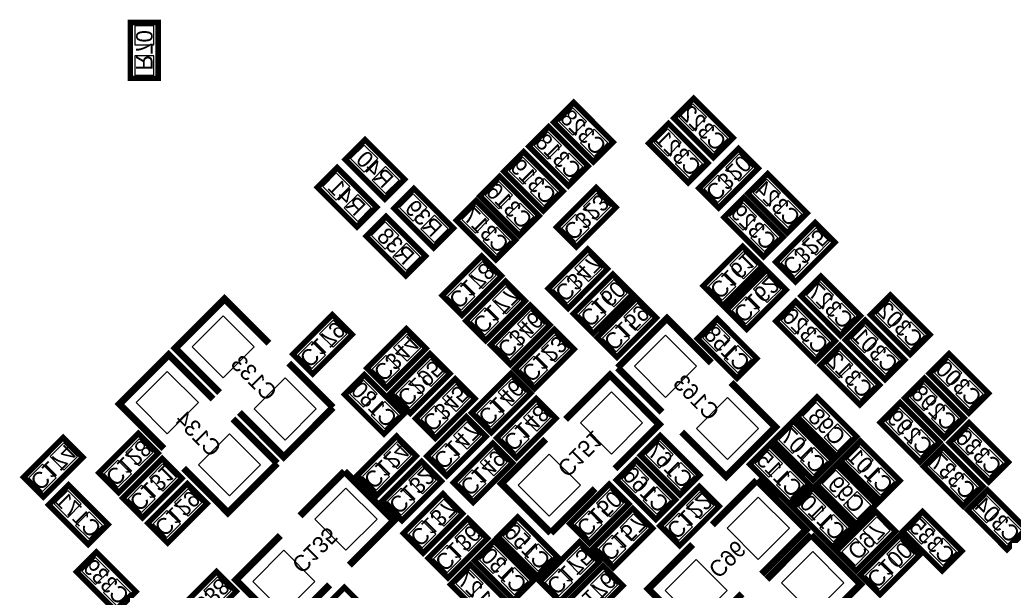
# Model space of a CAD drawing. Extents: x -0.1 to 52.1, y -0.1 to 72.1.
# Tile 4 of 6: x 15.4 to 33.3, y 28.8 to 39.2. Entities that reach past the tile are written whole.
import ezdxf
from ezdxf.enums import TextEntityAlignment as Align

# ---------------------------------------------------------------- set-up
doc = ezdxf.new("R2010")
doc.units = 0
for name, color, linetype in [('PG_SILKSCREEN_BOTTOM', 150, 'CONTINUOUS'), ('PIN_BOTTOM', 202, 'CONTINUOUS'), ('RD_SILKSCREEN_BOTTOM', 1, 'CONTINUOUS')]:
    doc.layers.add(name, color=color, linetype=linetype)

msp = doc.modelspace()

# ---------------------------------------------------------------- linework, layer by layer
at = {"layer": 'PG_SILKSCREEN_BOTTOM'}
for points, const_width in [([(17.370831, 38.1508), (17.370831, 39.1668), (17.878831, 39.1668), (17.878831, 38.1508), (17.370831, 38.1508)], 0.1016), ([(27.982951, 36.708944), (27.264538, 37.427357), (27.623745, 37.786564), (28.342158, 37.06815), (27.982951, 36.708944)], 0.1016), ([(25.798551, 36.632744), (25.080138, 37.351157), (25.439345, 37.710364), (26.157758, 36.99195), (25.798551, 36.632744)], 0.1016), ([(25.344653, 36.194594), (24.62624, 36.913007), (24.985447, 37.272214), (25.70386, 36.5538), (25.344653, 36.194594)], 0.1016), ([(27.525751, 36.251744), (26.807338, 36.970157), (27.166545, 37.329364), (27.884958, 36.61095), (27.525751, 36.251744)], 0.1016), ([(22.002267, 35.956088), (21.283854, 36.674501), (21.643061, 37.033708), (22.361474, 36.315294), (22.002267, 35.956088)], 0.1016), ([(27.721738, 36.15375), (28.440151, 36.872164), (28.799358, 36.512957), (28.080945, 35.794544), (27.721738, 36.15375)], 0.1016), ([(24.887453, 35.737394), (24.16904, 36.455807), (24.528247, 36.815014), (25.24666, 36.0966), (24.887453, 35.737394)], 0.1016), ([(21.494267, 35.448088), (20.775854, 36.166501), (21.135061, 36.525708), (21.853474, 35.807294), (21.494267, 35.448088)], 0.1016), ([(24.452859, 35.290862), (23.734446, 36.009275), (24.093653, 36.368482), (24.812066, 35.650068), (24.452859, 35.290862)], 0.1016), ([(28.969945, 36.414964), (29.688358, 35.69655), (29.329151, 35.337344), (28.610738, 36.055757), (28.969945, 36.414964)], 0.1016), ([(22.891267, 35.067088), (22.172854, 35.785501), (22.532061, 36.144708), (23.250474, 35.426294), (22.891267, 35.067088)], 0.1016), ([(26.208558, 35.801757), (25.490145, 35.083344), (25.130938, 35.44255), (25.849351, 36.160964), (26.208558, 35.801757)], 0.1016), ([(28.538145, 35.983164), (29.256558, 35.26475), (28.897351, 34.905544), (28.178938, 35.623957), (28.538145, 35.983164)], 0.1016), ([(24.024615, 34.849664), (23.306202, 35.568077), (23.665409, 35.927284), (24.383822, 35.20887), (24.024615, 34.849664)], 0.1016), ([(22.383267, 34.559088), (21.664854, 35.277501), (22.024061, 35.636708), (22.742474, 34.918294), (22.383267, 34.559088)], 0.1016), ([(29.118738, 34.80755), (29.837151, 35.525964), (30.196358, 35.166757), (29.477945, 34.448344), (29.118738, 34.80755)], 0.1016), ([(27.797938, 34.37575), (28.516351, 35.094164), (28.875558, 34.734957), (28.157145, 34.016544), (27.797938, 34.37575)], 0.1016), ([(24.125758, 34.557157), (23.407345, 33.838744), (23.048138, 34.19795), (23.766551, 34.916364), (24.125758, 34.557157)], 0.1016), ([(24.978538, 34.32495), (25.696951, 35.043364), (26.056158, 34.684157), (25.337745, 33.965744), (24.978538, 34.32495)], 0.1016), ([(26.513358, 34.226957), (25.794945, 33.508544), (25.435738, 33.86775), (26.154151, 34.586164), (26.513358, 34.226957)], 0.1016), ([(28.229738, 33.94395), (28.948151, 34.662364), (29.307358, 34.303157), (28.588945, 33.584744), (28.229738, 33.94395)], 0.1016), ([(29.938701, 34.548318), (30.657114, 33.829904), (30.297907, 33.470698), (29.579494, 34.189111), (29.938701, 34.548318)], 0.1016), ([(24.557558, 34.099957), (23.839145, 33.381544), (23.479938, 33.74075), (24.198351, 34.459164), (24.557558, 34.099957)], 0.1016), ([(31.205145, 34.205164), (31.923558, 33.48675), (31.564351, 33.127544), (30.845938, 33.845957), (31.205145, 34.205164)], 0.1016), ([(19.893966, 33.329778), (19.085738, 34.138006), (18.187695, 33.239964), (18.995923, 32.431736)], 0.127), ([(25.007646, 33.662569), (24.289233, 32.944156), (23.930026, 33.303362), (24.648439, 34.021776), (25.007646, 33.662569)], 0.1016), ([(26.945158, 33.795157), (26.226745, 33.076744), (25.867538, 33.43595), (26.585951, 34.154364), (26.945158, 33.795157)], 0.1016), ([(29.481501, 34.091118), (30.199914, 33.372704), (29.840707, 33.013498), (29.122294, 33.731911), (29.481501, 34.091118)], 0.1016), ([(20.330338, 33.13115), (21.048751, 33.849564), (21.407958, 33.490357), (20.689545, 32.771944), (20.330338, 33.13115)], 0.1016), ([(27.945766, 32.974178), (27.137538, 33.782406), (26.239495, 32.884364)], 0.127), ([(28.055545, 33.773364), (28.773958, 33.05495), (28.414751, 32.695744), (27.696338, 33.414157), (28.055545, 33.773364)], 0.1016), ([(30.747945, 33.747964), (31.466358, 33.02955), (31.107151, 32.670344), (30.388738, 33.388757), (30.747945, 33.747964)], 0.1016), ([(22.754158, 33.236357), (22.035745, 32.517944), (21.676538, 32.87715), (22.394951, 33.595564), (22.754158, 33.236357)], 0.1016), ([(25.447066, 33.223149), (24.728653, 32.504736), (24.369446, 32.863942), (25.087859, 33.582356), (25.447066, 33.223149)], 0.1016), ([(30.290745, 33.290764), (31.009158, 32.57235), (30.649951, 32.213144), (29.931538, 32.931557), (30.290745, 33.290764)], 0.1016), ([(18.877966, 32.313778), (18.069738, 33.122006), (17.171695, 32.223964), (17.979923, 31.415736)], 0.127), ([(23.185958, 32.779157), (22.467545, 32.060744), (22.108338, 32.41995), (22.826751, 33.138364), (23.185958, 32.779157)], 0.1016), ([(32.631151, 32.060744), (31.912738, 32.779157), (32.271945, 33.138364), (32.990358, 32.41995), (32.631151, 32.060744)], 0.1016), ([(21.061401, 32.162344), (20.253173, 32.970572)], 0.127), ([(21.629345, 32.757364), (22.347758, 32.03895), (21.988551, 31.679744), (21.270138, 32.398157), (21.629345, 32.757364)], 0.1016), ([(23.581538, 32.06435), (24.299951, 32.782764), (24.659158, 32.423557), (23.940745, 31.705144), (23.581538, 32.06435)], 0.1016), ([(26.191185, 31.046674), (26.999413, 31.854902), (26.10137, 32.752944), (25.293142, 31.944716)], 0.127), ([(26.239495, 32.884364), (27.047723, 32.076136)], 0.127), ([(23.643158, 32.321957), (22.924745, 31.603544), (22.565538, 31.96275), (23.283951, 32.681164), (23.643158, 32.321957)], 0.1016), ([(27.40693, 31.716929), (28.215158, 30.908701), (29.113201, 31.806744), (28.304973, 32.614972)], 0.127), ([(32.186651, 31.616244), (31.468238, 32.334657), (31.827445, 32.693864), (32.545858, 31.97545), (32.186651, 31.616244)], 0.1016), ([(24.038738, 31.60715), (24.757151, 32.325564), (25.116358, 31.966357), (24.397945, 31.247944), (24.038738, 31.60715)], 0.1016), ([(30.230851, 31.273344), (29.512438, 31.991757), (29.871645, 32.350964), (30.590058, 31.63255), (30.230851, 31.273344)], 0.1016), ([(31.742151, 31.171744), (31.023738, 31.890157), (31.382945, 32.249364), (32.101358, 31.53095), (31.742151, 31.171744)], 0.1016), ([(19.35513, 32.072529), (20.163358, 31.264301), (21.061401, 32.162344)], 0.127), ([(20.045401, 31.146344), (19.237173, 31.954572)], 0.127), ([(23.846358, 31.636157), (23.127945, 30.917744), (22.768738, 31.27695), (23.487151, 31.995364), (23.846358, 31.636157)], 0.1016), ([(29.799051, 30.841544), (29.080638, 31.559957), (29.439845, 31.919164), (30.158258, 31.20075), (29.799051, 30.841544)], 0.1016), ([(32.996403, 30.807508), (32.27799, 31.525921), (32.637197, 31.885128), (33.35561, 31.166714), (32.996403, 30.807508)], 0.1016), ([(17.877358, 31.331357), (17.158945, 30.612944), (16.799738, 30.97215), (17.518151, 31.690564), (17.877358, 31.331357)], 0.1016), ([(16.505758, 31.255157), (15.787345, 30.536744), (15.428138, 30.89595), (16.146551, 31.614364), (16.505758, 31.255157)], 0.1016), ([(21.498738, 30.92135), (22.217151, 31.639764), (22.576358, 31.280557), (21.857945, 30.562144), (21.498738, 30.92135)], 0.1016), ([(24.328958, 31.153557), (23.610545, 30.435144), (23.251338, 30.79435), (23.969751, 31.512764), (24.328958, 31.153557)], 0.1016), ([(24.933935, 31.58551), (24.125707, 30.777282), (25.02375, 29.879239)], 0.127), ([(27.375383, 30.57205), (26.65697, 31.290463), (27.016177, 31.64967), (27.73459, 30.931256), (27.375383, 30.57205)], 0.1016), ([(29.367251, 30.409744), (28.648838, 31.128157), (29.008045, 31.487364), (29.726458, 30.76895), (29.367251, 30.409744)], 0.1016), ([(30.659045, 31.550864), (31.377458, 30.83245), (31.018251, 30.473244), (30.299838, 31.191657), (30.659045, 31.550864)], 0.1016), ([(32.530059, 30.369612), (31.811646, 31.088025), (32.170853, 31.447232), (32.889266, 30.728818), (32.530059, 30.369612)], 0.1016), ([(18.309158, 30.874157), (17.590745, 30.155744), (17.231538, 30.51495), (17.949951, 31.233364), (18.309158, 30.874157)], 0.1016), ([(18.33913, 31.056529), (19.147358, 30.248301), (20.045401, 31.146344)], 0.127), ([(21.955938, 30.46415), (22.674351, 31.182564), (23.033558, 30.823357), (22.315145, 30.104944), (21.955938, 30.46415)], 0.1016), ([(26.937741, 30.125772), (26.219328, 30.844185), (26.578535, 31.203392), (27.296948, 30.484978), (26.937741, 30.125772)], 0.1016), ([(21.268258, 31.001106), (20.46003, 30.192878)], 0.127), ([(21.358073, 29.294836), (22.166301, 30.103064), (21.268258, 31.001106)], 0.127), ([(30.227245, 31.119064), (30.945658, 30.40065), (30.586451, 30.041444), (29.868038, 30.759857), (30.227245, 31.119064)], 0.1016), ([(18.766358, 30.416957), (18.047945, 29.698544), (17.688738, 30.05775), (18.407151, 30.776164), (18.766358, 30.416957)], 0.1016), ([(25.369444, 30.047844), (26.087857, 30.766258), (26.447064, 30.407051), (25.728651, 29.688638), (25.369444, 30.047844)], 0.1016), ([(28.773958, 30.836006), (27.96573, 30.027778)], 0.127), ([(28.863773, 29.129736), (29.672001, 29.937964), (28.773958, 30.836006)], 0.127), ([(16.603751, 29.673144), (15.885338, 30.391557), (16.244545, 30.750764), (16.962958, 30.03235), (16.603751, 29.673144)], 0.1016), ([(22.340748, 29.8736), (23.059161, 30.592014), (23.418368, 30.232807), (22.699955, 29.514394), (22.340748, 29.8736)], 0.1016), ([(25.02375, 29.879239), (25.831978, 30.687467)], 0.127), ([(28.088158, 30.366157), (27.369745, 29.647744), (27.010538, 30.00695), (27.728951, 30.725364), (28.088158, 30.366157)], 0.1016), ([(29.795445, 30.699964), (30.513858, 29.98155), (30.154651, 29.622344), (29.436238, 30.340757), (29.795445, 30.699964)], 0.1016), ([(33.329397, 29.579672), (32.610984, 30.298085), (32.970191, 30.657292), (33.688604, 29.938878), (33.329397, 29.579672)], 0.1016), ([(25.799212, 29.606646), (26.517625, 30.32506), (26.876832, 29.965853), (26.158419, 29.24744), (25.799212, 29.606646)], 0.1016), ([(30.223638, 29.54975), (30.942051, 30.268164), (31.301258, 29.908957), (30.582845, 29.190544), (30.223638, 29.54975)], 0.1016), ([(32.148551, 29.190544), (31.430138, 29.908957), (31.789345, 30.268164), (32.507758, 29.54975), (32.148551, 29.190544)], 0.1016), ([(22.794138, 29.42275), (23.512551, 30.141164), (23.871758, 29.781957), (23.153345, 29.063544), (22.794138, 29.42275)], 0.1016), ([(24.422075, 30.168088), (25.140488, 29.449674), (24.781281, 29.090468), (24.062868, 29.808881), (24.422075, 30.168088)], 0.1016), ([(20.100823, 29.833672), (19.292595, 29.025444), (20.190638, 28.127401), (20.998866, 28.935629)], 0.127), ([(23.991545, 29.734764), (24.709958, 29.01635), (24.350751, 28.657144), (23.632338, 29.375557), (23.991545, 29.734764)], 0.1016), ([(24.827662, 28.995268), (25.546075, 29.713682), (25.905282, 29.354475), (25.186869, 28.636062), (24.827662, 28.995268)], 0.1016), ([(29.764558, 29.845406), (28.95633, 29.037178)], 0.127), ([(29.854373, 28.139136), (30.662601, 28.947364), (29.764558, 29.845406)], 0.127), ([(30.655438, 29.11795), (31.373851, 29.836364), (31.733058, 29.477157), (31.014645, 28.758744), (30.655438, 29.11795)], 0.1016), ([(17.111751, 28.453944), (16.393338, 29.172357), (16.752545, 29.531564), (17.470958, 28.81315), (17.111751, 28.453944)], 0.1016), ([(27.606523, 29.668572), (26.798295, 28.860344), (27.696338, 27.962301), (28.504566, 28.770529)], 0.127), ([(18.222138, 28.45755), (18.940551, 29.175964), (19.299758, 28.816757), (18.581345, 28.098344), (18.222138, 28.45755)], 0.1016), ([(23.559745, 29.302964), (24.278158, 28.58455), (23.918951, 28.225344), (23.200538, 28.943757), (23.559745, 29.302964)], 0.1016), ([(25.259462, 28.563468), (25.977875, 29.281882), (26.337082, 28.922675), (25.618669, 28.204262), (25.259462, 28.563468)], 0.1016), ([(20.548778, 28.17053), (21.267191, 28.888944), (21.626398, 28.529737), (20.907985, 27.811324), (20.548778, 28.17053)], 0.1016)]:
    msp.add_lwpolyline(points, dxfattribs=dict(at, const_width=const_width))
at = {"layer": 'PIN_BOTTOM'}
for points in [[(17.449825, 38.758876), (17.799837, 38.758876), (17.799837, 39.108888), (17.449825, 39.108888)], [(17.449825, 38.208712), (17.799837, 38.208712), (17.799837, 38.558724), (17.449825, 38.558724)], [(27.608835, 37.194771), (27.856331, 37.442267), (27.608835, 37.689763), (27.361339, 37.442267)], [(25.424435, 37.118571), (25.671931, 37.366067), (25.424435, 37.613563), (25.176939, 37.366067)], [(27.997861, 36.805745), (28.245357, 37.053241), (27.997861, 37.300736), (27.750365, 37.053241)], [(24.970537, 36.680421), (25.218033, 36.927917), (24.970537, 37.175413), (24.723041, 36.927917)], [(25.813461, 36.729545), (26.060957, 36.977041), (25.813461, 37.224536), (25.565965, 36.977041)], [(27.151635, 36.737571), (27.399131, 36.985067), (27.151635, 37.232563), (26.904139, 36.985067)], [(21.628151, 36.441915), (21.875647, 36.689411), (21.628151, 36.936907), (21.380655, 36.689411)], [(25.359563, 36.291395), (25.607059, 36.538891), (25.359563, 36.786386), (25.112067, 36.538891)], [(27.540661, 36.348545), (27.788157, 36.596041), (27.540661, 36.843536), (27.293165, 36.596041)], [(28.207565, 36.527867), (28.455061, 36.280371), (28.702557, 36.527867), (28.455061, 36.775363)], [(24.513337, 36.223221), (24.760833, 36.470717), (24.513337, 36.718213), (24.265841, 36.470717)], [(21.120151, 35.933915), (21.367647, 36.181411), (21.120151, 36.428907), (20.872655, 36.181411)], [(22.017177, 36.052889), (22.264673, 36.300385), (22.017177, 36.54788), (21.769681, 36.300385)], [(27.818539, 36.138841), (28.066035, 35.891345), (28.313531, 36.138841), (28.066035, 36.386336)], [(24.078743, 35.776689), (24.326239, 36.024185), (24.078743, 36.271681), (23.831247, 36.024185)], [(24.902363, 35.834195), (25.149859, 36.081691), (24.902363, 36.329186), (24.654867, 36.081691)], [(28.955035, 36.318163), (28.707539, 36.070667), (28.955035, 35.823171), (29.202531, 36.070667)], [(21.509177, 35.544889), (21.756673, 35.792385), (21.509177, 36.03988), (21.261681, 35.792385)], [(22.517151, 35.552915), (22.764647, 35.800411), (22.517151, 36.047907), (22.269655, 35.800411)], [(26.111757, 35.816667), (25.864261, 36.064163), (25.616765, 35.816667), (25.864261, 35.569171)], [(24.467769, 35.387663), (24.715265, 35.635159), (24.467769, 35.882654), (24.220273, 35.635159)], [(28.523235, 35.886363), (28.275739, 35.638867), (28.523235, 35.391371), (28.770731, 35.638867)], [(29.344061, 35.929136), (29.096565, 35.681641), (29.344061, 35.434145), (29.591557, 35.681641)], [(23.650499, 35.335491), (23.897995, 35.582987), (23.650499, 35.830483), (23.403003, 35.582987)], [(25.722731, 35.427641), (25.475235, 35.675136), (25.227739, 35.427641), (25.475235, 35.180145)], [(22.009151, 35.044915), (22.256647, 35.292411), (22.009151, 35.539907), (21.761655, 35.292411)], [(22.906177, 35.163889), (23.153673, 35.411385), (22.906177, 35.65888), (22.658681, 35.411385)], [(28.912261, 35.497336), (28.664765, 35.249841), (28.912261, 35.002345), (29.159757, 35.249841)], [(24.039525, 34.946465), (24.287021, 35.193961), (24.039525, 35.441456), (23.792029, 35.193961)], [(29.604565, 35.181667), (29.852061, 34.934171), (30.099557, 35.181667), (29.852061, 35.429163)], [(22.398177, 34.655889), (22.645673, 34.903385), (22.398177, 35.15088), (22.150681, 34.903385)], [(28.283765, 34.749867), (28.531261, 34.502371), (28.778757, 34.749867), (28.531261, 34.997363)], [(29.215539, 34.792641), (29.463035, 34.545145), (29.710531, 34.792641), (29.463035, 35.040136)], [(24.028957, 34.572067), (23.781461, 34.819563), (23.533965, 34.572067), (23.781461, 34.324571)], [(25.464365, 34.699067), (25.711861, 34.451571), (25.959357, 34.699067), (25.711861, 34.946563)], [(27.894739, 34.360841), (28.142235, 34.113345), (28.389731, 34.360841), (28.142235, 34.608336)], [(23.639931, 34.183041), (23.392435, 34.430536), (23.144939, 34.183041), (23.392435, 33.935545)], [(25.075339, 34.310041), (25.322835, 34.062545), (25.570331, 34.310041), (25.322835, 34.557536)], [(26.416557, 34.241867), (26.169061, 34.489363), (25.921565, 34.241867), (26.169061, 33.994371)], [(28.715565, 34.318067), (28.963061, 34.070571), (29.210557, 34.318067), (28.963061, 34.565563)], [(29.923791, 34.451517), (29.676295, 34.204021), (29.923791, 33.956525), (30.171287, 34.204021)], [(24.460757, 34.114867), (24.213261, 34.362363), (23.965765, 34.114867), (24.213261, 33.867371)], [(26.027531, 33.852841), (25.780035, 34.100336), (25.532539, 33.852841), (25.780035, 33.605345)], [(26.848357, 33.810067), (26.600861, 34.057563), (26.353365, 33.810067), (26.600861, 33.562571)], [(28.326539, 33.929041), (28.574035, 33.681545), (28.821531, 33.929041), (28.574035, 34.176536)], [(30.312817, 34.06249), (30.065321, 33.814995), (30.312817, 33.567499), (30.560313, 33.814995)], [(31.190235, 34.108363), (30.942739, 33.860867), (31.190235, 33.613371), (31.437731, 33.860867)], [(24.071731, 33.725841), (23.824235, 33.973336), (23.576739, 33.725841), (23.824235, 33.478345)], [(24.910845, 33.677479), (24.663349, 33.924975), (24.415853, 33.677479), (24.663349, 33.429983)], [(29.466591, 33.994317), (29.219095, 33.746821), (29.466591, 33.499325), (29.714087, 33.746821)], [(19.058788, 32.701157), (19.624545, 33.266913), (19.058788, 33.83267), (18.493032, 33.266913)], [(20.816165, 33.505267), (21.063661, 33.257771), (21.311157, 33.505267), (21.063661, 33.752763)], [(31.579261, 33.719336), (31.331765, 33.471841), (31.579261, 33.224345), (31.826757, 33.471841)], [(24.521819, 33.288453), (24.274323, 33.535948), (24.026827, 33.288453), (24.274323, 33.040957)], [(26.459331, 33.421041), (26.211835, 33.668536), (25.964339, 33.421041), (26.211835, 33.173545)], [(28.040635, 33.676563), (27.793139, 33.429067), (28.040635, 33.181571), (28.288131, 33.429067)], [(29.855617, 33.60529), (29.608121, 33.357795), (29.855617, 33.110299), (30.103113, 33.357795)], [(30.733035, 33.651163), (30.485539, 33.403667), (30.733035, 33.156171), (30.980531, 33.403667)], [(20.427139, 33.116241), (20.674635, 32.868745), (20.922131, 33.116241), (20.674635, 33.363736)], [(22.657357, 33.251267), (22.409861, 33.498763), (22.162365, 33.251267), (22.409861, 33.003771)], [(25.350265, 33.238059), (25.102769, 33.485555), (24.855273, 33.238059), (25.102769, 32.990563)], [(27.110588, 33.47707), (26.544832, 32.911313), (27.110588, 32.345557), (27.676345, 32.911313)], [(28.429661, 33.287536), (28.182165, 33.040041), (28.429661, 32.792545), (28.677157, 33.040041)], [(30.275835, 33.193963), (30.028339, 32.946467), (30.275835, 32.698971), (30.523331, 32.946467)], [(31.122061, 33.262136), (30.874565, 33.014641), (31.122061, 32.767145), (31.369557, 33.014641)], [(22.268331, 32.862241), (22.020835, 33.109736), (21.773339, 32.862241), (22.020835, 32.614745)], [(23.089157, 32.794067), (22.841661, 33.041563), (22.594165, 32.794067), (22.841661, 32.546571)], [(24.961239, 32.849033), (24.713743, 33.096528), (24.466247, 32.849033), (24.713743, 32.601537)], [(32.257035, 32.546571), (32.504531, 32.794067), (32.257035, 33.041563), (32.009539, 32.794067)], [(18.042788, 31.685157), (18.608545, 32.250913), (18.042788, 32.81667), (17.477032, 32.250913)], [(30.664861, 32.804936), (30.417365, 32.557441), (30.664861, 32.309945), (30.912357, 32.557441)], [(20.190308, 31.569638), (20.756064, 32.135394), (20.190308, 32.70115), (19.624551, 32.135394)], [(21.614435, 32.660563), (21.366939, 32.413067), (21.614435, 32.165571), (21.861931, 32.413067)], [(22.700131, 32.405041), (22.452635, 32.652536), (22.205139, 32.405041), (22.452635, 32.157545)], [(24.067365, 32.438467), (24.314861, 32.190971), (24.562357, 32.438467), (24.314861, 32.685963)], [(32.646061, 32.157545), (32.893557, 32.405041), (32.646061, 32.652536), (32.398565, 32.405041)], [(23.546357, 32.336867), (23.298861, 32.584363), (23.051365, 32.336867), (23.298861, 32.089371)], [(25.562563, 31.881851), (26.12832, 31.316095), (26.694076, 31.881851), (26.12832, 32.447608)], [(31.812535, 32.102071), (32.060031, 32.349567), (31.812535, 32.597063), (31.565039, 32.349567)], [(22.003461, 32.271536), (21.755965, 32.024041), (22.003461, 31.776545), (22.250957, 32.024041)], [(23.678339, 32.049441), (23.925835, 31.801945), (24.173331, 32.049441), (23.925835, 32.296936)], [(28.242108, 32.34555), (27.676351, 31.779794), (28.242108, 31.214038), (28.807864, 31.779794)], [(23.157331, 31.947841), (22.909835, 32.195336), (22.662339, 31.947841), (22.909835, 31.700345)], [(24.524565, 31.981267), (24.772061, 31.733771), (25.019557, 31.981267), (24.772061, 32.228763)], [(29.856735, 31.759171), (30.104231, 32.006667), (29.856735, 32.254163), (29.609239, 32.006667)], [(31.368035, 31.657571), (31.615531, 31.905067), (31.368035, 32.152563), (31.120539, 31.905067)], [(32.201561, 31.713045), (32.449057, 31.960541), (32.201561, 32.208036), (31.954065, 31.960541)], [(23.749557, 31.651067), (23.502061, 31.898563), (23.254565, 31.651067), (23.502061, 31.403571)], [(24.135539, 31.592241), (24.383035, 31.344745), (24.630531, 31.592241), (24.383035, 31.839736)], [(29.424935, 31.327371), (29.672431, 31.574867), (29.424935, 31.822363), (29.177439, 31.574867)], [(30.245761, 31.370145), (30.493257, 31.617641), (30.245761, 31.865136), (29.998265, 31.617641)], [(31.757061, 31.268545), (32.004557, 31.516041), (31.757061, 31.763536), (31.509565, 31.516041)], [(32.622287, 31.293335), (32.869783, 31.540831), (32.622287, 31.788327), (32.374791, 31.540831)], [(17.780557, 31.346267), (17.533061, 31.593763), (17.285565, 31.346267), (17.533061, 31.098771)], [(19.174308, 30.553638), (19.740064, 31.119394), (19.174308, 31.68515), (18.608551, 31.119394)], [(27.001267, 31.057877), (27.248763, 31.305373), (27.001267, 31.552869), (26.753771, 31.305373)], [(16.408957, 31.270067), (16.161461, 31.517563), (15.913965, 31.270067), (16.161461, 31.022571)], [(21.984565, 31.295467), (22.232061, 31.047971), (22.479557, 31.295467), (22.232061, 31.542963)], [(23.360531, 31.262041), (23.113035, 31.509536), (22.865539, 31.262041), (23.113035, 31.014545)], [(24.232157, 31.168467), (23.984661, 31.415963), (23.737165, 31.168467), (23.984661, 30.920971)], [(28.993135, 30.895571), (29.240631, 31.143067), (28.993135, 31.390563), (28.745639, 31.143067)], [(29.813961, 30.938345), (30.061457, 31.185841), (29.813961, 31.433336), (29.566465, 31.185841)], [(30.644135, 31.454063), (30.396639, 31.206567), (30.644135, 30.959071), (30.891631, 31.206567)], [(33.011313, 30.904309), (33.258809, 31.151805), (33.011313, 31.3993), (32.763817, 31.151805)], [(17.391531, 30.957241), (17.144035, 31.204736), (16.896539, 30.957241), (17.144035, 30.709745)], [(24.431044, 30.750332), (24.9968, 30.184576), (25.562557, 30.750332), (24.9968, 31.316088)], [(32.155943, 30.855439), (32.403439, 31.102935), (32.155943, 31.350431), (31.908447, 31.102935)], [(16.019931, 30.881041), (15.772435, 31.128536), (15.524939, 30.881041), (15.772435, 30.633545)], [(18.212357, 30.889067), (17.964861, 31.136563), (17.717365, 30.889067), (17.964861, 30.641571)], [(21.595539, 30.906441), (21.843035, 30.658945), (22.090531, 30.906441), (21.843035, 31.153936)], [(22.441765, 30.838267), (22.689261, 30.590771), (22.936757, 30.838267), (22.689261, 31.085763)], [(23.843131, 30.779441), (23.595635, 31.026936), (23.348139, 30.779441), (23.595635, 30.531945)], [(26.563625, 30.611599), (26.811121, 30.859095), (26.563625, 31.106591), (26.316129, 30.859095)], [(27.390293, 30.668851), (27.637789, 30.916347), (27.390293, 31.163842), (27.142797, 30.916347)], [(30.212335, 31.022263), (29.964839, 30.774767), (30.212335, 30.527271), (30.459831, 30.774767)], [(31.033161, 31.065036), (30.785665, 30.817541), (31.033161, 30.570045), (31.280657, 30.817541)], [(29.382161, 30.506545), (29.629657, 30.754041), (29.382161, 31.001536), (29.134665, 30.754041)], [(32.544969, 30.466413), (32.792465, 30.713909), (32.544969, 30.961404), (32.297473, 30.713909)], [(16.229635, 30.158971), (16.477131, 30.406467), (16.229635, 30.653963), (15.982139, 30.406467)], [(17.823331, 30.500041), (17.575835, 30.747536), (17.328339, 30.500041), (17.575835, 30.252545)], [(18.669557, 30.431867), (18.422061, 30.679363), (18.174565, 30.431867), (18.422061, 30.184371)], [(21.860964, 30.130013), (21.295208, 30.69577), (20.729451, 30.130013), (21.295208, 29.564257)], [(22.052739, 30.449241), (22.300235, 30.201745), (22.547731, 30.449241), (22.300235, 30.696736)], [(25.855271, 30.421961), (26.102767, 30.174465), (26.350263, 30.421961), (26.102767, 30.669457)], [(26.952651, 30.222573), (27.200147, 30.470069), (26.952651, 30.717564), (26.705155, 30.470069)], [(22.826575, 30.247717), (23.074071, 30.000221), (23.321567, 30.247717), (23.074071, 30.495213)], [(27.991357, 30.381067), (27.743861, 30.628563), (27.496365, 30.381067), (27.743861, 30.133571)], [(29.366664, 29.964913), (28.800908, 30.53067), (28.235151, 29.964913), (28.800908, 29.399157)], [(29.780535, 30.603163), (29.533039, 30.355667), (29.780535, 30.108171), (30.028031, 30.355667)], [(30.601361, 30.633236), (30.353865, 30.385741), (30.601361, 30.138245), (30.848857, 30.385741)], [(32.955281, 30.065499), (33.202777, 30.312995), (32.955281, 30.560491), (32.707785, 30.312995)], [(18.280531, 30.042841), (18.033035, 30.290336), (17.785539, 30.042841), (18.033035, 29.795345)], [(16.618661, 29.769945), (16.866157, 30.017441), (16.618661, 30.264936), (16.371165, 30.017441)], [(25.466245, 30.032935), (25.713741, 29.785439), (25.961237, 30.032935), (25.713741, 30.28043)], [(26.285039, 29.980763), (26.532535, 29.733267), (26.780031, 29.980763), (26.532535, 30.228259)], [(27.602331, 29.992041), (27.354835, 30.239536), (27.107339, 29.992041), (27.354835, 29.744545)], [(30.169561, 30.214136), (29.922065, 29.966641), (30.169561, 29.719145), (30.417057, 29.966641)], [(30.709465, 29.923867), (30.956961, 29.676371), (31.204457, 29.923867), (30.956961, 30.171363)], [(31.774435, 29.676371), (32.021931, 29.923867), (31.774435, 30.171363), (31.526939, 29.923867)], [(33.344307, 29.676473), (33.591803, 29.923969), (33.344307, 30.171464), (33.096811, 29.923969)], [(22.437549, 29.858691), (22.685045, 29.611195), (22.932541, 29.858691), (22.685045, 30.106186)], [(23.279965, 29.796867), (23.527461, 29.549371), (23.774957, 29.796867), (23.527461, 30.044363)], [(24.407165, 30.071287), (24.159669, 29.823791), (24.407165, 29.576295), (24.654661, 29.823791)], [(25.896013, 29.591737), (26.143509, 29.344241), (26.391005, 29.591737), (26.143509, 29.839232)], [(30.320439, 29.534841), (30.567935, 29.287345), (30.815431, 29.534841), (30.567935, 29.782336)], [(32.163461, 29.287345), (32.410957, 29.534841), (32.163461, 29.782336), (31.915965, 29.534841)], [(22.890939, 29.407841), (23.138435, 29.160345), (23.385931, 29.407841), (23.138435, 29.655336)], [(23.976635, 29.637963), (23.729139, 29.390467), (23.976635, 29.142971), (24.224131, 29.390467)], [(24.796191, 29.68226), (24.548695, 29.434765), (24.796191, 29.187269), (25.043687, 29.434765)], [(25.313489, 29.369385), (25.560985, 29.121889), (25.808481, 29.369385), (25.560985, 29.616881)], [(31.141265, 29.492067), (31.388761, 29.244571), (31.636257, 29.492067), (31.388761, 29.739563)], [(16.737635, 28.939771), (16.985131, 29.187267), (16.737635, 29.434763), (16.490139, 29.187267)], [(20.729445, 28.998494), (20.163688, 29.56425), (19.597932, 28.998494), (20.163688, 28.432738)], [(28.235145, 28.833394), (27.669388, 29.39915), (27.103632, 28.833394), (27.669388, 28.267638)], [(30.357264, 28.974313), (29.791508, 29.54007), (29.225751, 28.974313), (29.791508, 28.408557)], [(24.365661, 29.248936), (24.118165, 29.001441), (24.365661, 28.753945), (24.613157, 29.001441)], [(24.924463, 28.980359), (25.171959, 28.732863), (25.419455, 28.980359), (25.171959, 29.227854)], [(30.752239, 29.103041), (30.999735, 28.855545), (31.247231, 29.103041), (30.999735, 29.350536)], [(17.126661, 28.550745), (17.374157, 28.798241), (17.126661, 29.045736), (16.879165, 28.798241)], [(18.707965, 28.831667), (18.955461, 28.584171), (19.202957, 28.831667), (18.955461, 29.079163)], [(23.544835, 29.206163), (23.297339, 28.958667), (23.544835, 28.711171), (23.792331, 28.958667)], [(25.745289, 28.937585), (25.992785, 28.690089), (26.240281, 28.937585), (25.992785, 29.185081)]]:
    msp.add_lwpolyline(points, close=True, dxfattribs=at)

# ---------------------------------------------------------------- texts
at = {"layer": 'RD_SILKSCREEN_BOTTOM', "text_generation_flag": 2}
for s, rotation, p in [('R70', 270, (17.474844, 38.659156)), ('C322', 315, (27.696998, 37.141988)), ('C328', 315, (25.512598, 37.065788)), ('C318', 315, (25.0587, 36.627638)), ('C321', 315, (27.239798, 36.684788)), ('R40', 315, (21.716314, 36.389132)), ('C319', 315, (24.6015, 36.170438)), ('C320', 225, (28.154706, 36.439627)), ('R41', 315, (21.208314, 35.881132)), ('C316', 315, (24.166906, 35.723906)), ('C324', 315, (29.043198, 35.770388)), ('C323', 225, (25.563906, 35.728427)), ('R39', 315, (22.605314, 35.500132)), ('C317', 315, (23.738662, 35.282708)), ('C329', 315, (28.611398, 35.338588)), ('R38', 315, (22.097314, 34.992132)), ('C325', 225, (29.551706, 35.093427)), ('C161', 225, (28.230906, 34.661627)), ('C178', 225, (23.481106, 34.483827)), ('C347', 225, (25.411506, 34.610827)), ('C160', 225, (25.868706, 34.153627)), ('C162', 225, (28.662706, 34.229827)), ('C327', 315, (30.011954, 33.903742)), ('C177', 225, (23.912906, 34.026627)), ('C302', 315, (31.278398, 33.560588)), ('C346', 225, (24.362994, 33.589239)), ('C159', 225, (26.300506, 33.721827)), ('C326', 315, (29.554754, 33.446542)), ('C179', 225, (20.763306, 33.417027)), ('C158', 315, (28.128798, 33.128788)), ('C301', 315, (30.821198, 33.103388)), ('C344', 225, (22.109506, 33.163027)), ('C123', 225, (24.802414, 33.149819)), ('C133', 315, (19.518198, 32.595388)), ('C295', 225, (22.541306, 32.705827)), ('C312', 315, (30.363998, 32.646188)), ('C300', 315, (32.345198, 32.493788)), ('C180', 315, (21.702598, 32.112788)), ('C146', 225, (24.014506, 32.350227)), ('C163', 315, (27.569998, 32.239788)), ('C345', 225, (22.998506, 32.248627)), ('C298', 315, (31.900698, 32.049288)), ('C134', 315, (18.502198, 31.579388)), ('C148', 225, (24.471706, 31.893027)), ('C98', 315, (29.944898, 31.706388)), ('C299', 315, (31.456198, 31.604788)), ('C147', 225, (23.201706, 31.562827)), ('C151', 225, (25.456718, 31.422365)), ('C107', 315, (29.513098, 31.274588)), ('C336', 315, (32.71045, 31.240552)), ('C128', 225, (17.232706, 31.258027)), ('C174', 225, (15.861106, 31.181827)), ('C124', 225, (21.931706, 31.207227)), ('C149', 225, (23.684306, 31.080227)), ('C167', 315, (27.08943, 31.005094)), ('C101', 315, (30.732298, 30.906288)), ('C115', 315, (29.081298, 30.842788)), ('C337', 315, (32.244106, 30.802656)), ('C131', 225, (17.664506, 30.800827)), ('C132', 225, (22.388906, 30.750027)), ('C166', 315, (26.651788, 30.558816)), ('C99', 315, (30.300498, 30.474488)), ('C171', 315, (16.317798, 30.106188)), ('C129', 225, (18.121706, 30.343627)), ('C150', 225, (25.802412, 30.333721)), ('C122', 225, (27.443506, 30.292827)), ('C110', 315, (29.868698, 30.055388)), ('C304', 315, (33.043444, 30.012716)), ('C137', 225, (22.773716, 30.159477)), ('C157', 225, (26.23218, 29.892523)), ('C335', 315, (31.862598, 29.623588)), ('C135', 225, (20.623606, 29.670527)), ('C136', 225, (23.227106, 29.708627)), ('C156', 315, (24.495328, 29.523512)), ('C97', 225, (30.656606, 29.835627)), ('C130', 315, (24.064798, 29.090188)), ('C175', 225, (25.26063, 29.281145)), ('C96', 225, (28.129306, 29.505427)), ('C100', 225, (31.088406, 29.403827)), ('C339', 315, (16.825798, 28.886988)), ('C338', 225, (18.655106, 28.743427)), ('C127', 315, (23.632998, 28.658388)), ('C176', 225, (25.69243, 28.849345))]:
    msp.add_text(s, height=0.299999, rotation=rotation, dxfattribs=at).set_placement(p, align=Align.CENTER)

doc.saveas('drawing.dxf')
